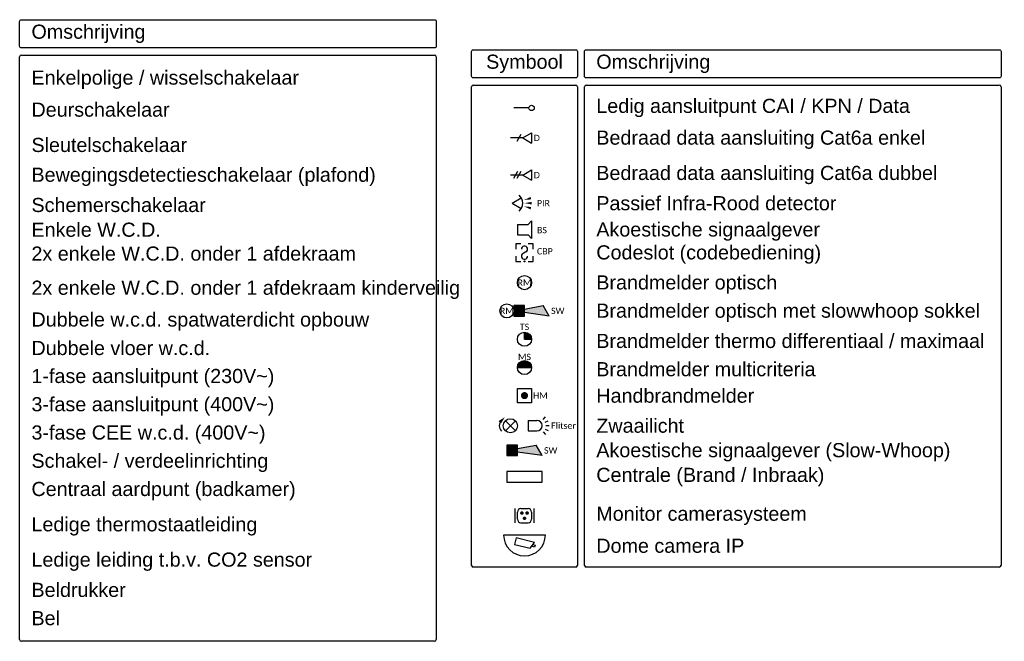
# Model space of a CAD drawing. Header units: millimetres. Extents: x -197899 to 120983, y -4228 to 45370.
# Tile 200 of 200: x 107037 to 120983, y 5059 to 13861. Entities that reach past the tile are written whole.
import ezdxf
from ezdxf.enums import TextEntityAlignment as Align

# ---------------------------------------------------------------- set-up
doc = ezdxf.new("R2010")
doc.units = ezdxf.units.MM
doc.layers.add('BL$5--Renvooi', color=150, linetype='Continuous')
doc.styles.add('BURO-018', font='burofont.shx', dxfattribs={"height": 180})
doc.styles.add('STABICAD-018', font='calibri.ttf', dxfattribs={"height": 180})
doc.styles.get("Standard").update_dxf_attribs({"font": 'arial.ttf'})

# ---------------------------------------------------------------- blocks, each defined once
blk = doc.blocks.new('E00454')
at = {"color": 0, "linetype": 'Continuous'}
blk.add_line((0, 5.25), (0, 1), dxfattribs=at)
blk.add_circle((0, 6), 0.75, dxfattribs=at)
at = {"color": 0, "style": 'BURO-018'}
for tag, p in [('E_TEXT2', (0, 8.5)), ('E_TEXT1', (3.5, 6))]:
    blk.add_attdef(tag, text='', height=1.8, dxfattribs=at).set_placement(p, align=Align.MIDDLE)
at = {"color": 0, "linetype": 'Continuous', "style": 'BURO-018', "flags": 1}
blk.add_attdef('E_MATCODE', text='', height=1.8, dxfattribs=at).set_placement((0, 0), align=Align.MIDDLE)
blk = doc.blocks.new('E00075')
at = {"color": 0, "linetype": 'Continuous'}
for p, q in [((-2.75, 5), (-2.75, 1)), ((-2, 2), (-2, 4)), ((-1, 5), (1, 5)), ((2, 4), (2, 2)), ((2.75, 1), (2.75, 5)), ((-1, 1), (1, 1))]:
    blk.add_line(p, q, dxfattribs=at)
for points in [[(-0.75, 4, 0.5, 0.5, 1), (-0.75, 3.5, 0.5, 0.5, 1)], [(0.75, 4, 0.5, 0.5, 1), (0.75, 3.5, 0.5, 0.5, 1)], [(0, 2.5, 0.5, 0.5, 1), (0, 2, 0.5, 0.5, 1)]]:
    blk.add_lwpolyline(points, format="xyseb", close=True, dxfattribs=at)
for centre, start, end in [((-1, 4), 90, 180), ((1, 4), 0, 90), ((-1, 2), 180, 270), ((1, 2), 270, 0)]:
    blk.add_arc(centre, 1, start, end, dxfattribs=at)
at = {"color": 0, "linetype": 'Continuous', "style": 'STABICAD-018'}
for tag, p in [('SECURITY_PANEL', (0.87, 12.82)), ('TEXT1', (0, 7.5)), ('TEXT2', (7, 3)), ('ARTICLECODE', (0, 0))]:
    blk.add_attdef(tag, text='', height=1.8, dxfattribs=at).set_placement(p, align=Align.MIDDLE)
blk = doc.blocks.new('E00193')
at = {"color": 0, "linetype": 'Continuous'}
for p, q in [((5.91, 6.5), (-5.91, 6.5)), ((-2.33, 5.71), (-2.8, 3.87)), ((2.8, 4.4), (-2.33, 5.71)), ((-2.8, 3.87), (1.6, 2.76)), ((1.6, 2.76), (2.8, 4.4)), ((2.86, 3.12), (2.02, 3.33)), ((2.38, 3.83), (3, 3.67)), ((3, 3.67), (2.86, 3.12))]:
    blk.add_line(p, q, dxfattribs=at)
blk.add_arc((0, 6.5), 5.91, 180, 0, dxfattribs=at)
at = {"color": 0, "linetype": 'Continuous', "style": 'STABICAD-018'}
for tag, p in [('SECURITY_PANEL', (1, 13.93)), ('TEXT1', (0, 9)), ('TEXT2', (10, 3.8)), ('ARTICLECODE', (0, 0))]:
    blk.add_attdef(tag, text='', height=1.8, dxfattribs=at).set_placement(p, align=Align.MIDDLE)
blk = doc.blocks.new('E00445')
at = {"color": 0, "linetype": 'Continuous'}
for p, q in [((5, 4), (-5, 4)), ((-5, 4), (-5, 1)), ((5, 1), (5, 4)), ((-5, 1), (5, 1))]:
    blk.add_line(p, q, dxfattribs=at)
at = {"color": 0, "linetype": 'Continuous', "style": 'STABICAD-018'}
for tag, p in [('FIREPROTECTION_PANELNAME', (4, 13.5)), ('PANEL', (0, 9)), ('CIRCUIT', (0, 6)), ('SUBCIRCUIT', (6, 6)), ('ARTICLECODE', (0, 0))]:
    blk.add_attdef(tag, text='', height=1.8, dxfattribs=at).set_placement(p, align=Align.MIDDLE)
at = {"color": 0, "linetype": 'Continuous', "style": 'STABICAD-018', "flags": 1}
blk.add_attdef('POWERCODE', text='', height=1.8, dxfattribs=at).set_placement((14.5, 6), align=Align.MIDDLE)
blk = doc.blocks.new('E00028')
at = {"color": 0, "linetype": 'Continuous'}
for p, q in [((1.5, 11), (-1.5, 9.27)), ((-0.5, 4), (-1.5, 9.27)), ((1.5, 11), (0.5, 4)), ((-1.5, 4), (-1.5, 1)), ((1.5, 4), (-1.5, 4)), ((1.5, 1), (1.5, 4)), ((-1.5, 1), (1.5, 1))]:
    blk.add_line(p, q, dxfattribs=at)
for points in [[(-1.5, 9.27), (1.5, 11), (-0.5, 4), (0.5, 4)], [(-1.5, 4), (1.5, 4), (-1.5, 1), (1.5, 1)]]:
    blk.add_solid(points, dxfattribs=at)
at = {"color": 0, "linetype": 'Continuous', "style": 'STABICAD-018'}
for tag, p in [('CODING1', (-1.31, 4.93)), ('CODING2', (-1.04, 2.46)), ('ARTICLECODE', (0, 0)), ('FIREPROTECTION_PANEL', (0.53, -2.59)), ('FIREPROTECTION_ZONE', (-0.04, -4.38)), ('FIREPROTECTION_HARDWARENUMBER', (7.36, -6.83))]:
    blk.add_attdef(tag, text='', height=1.8, dxfattribs=at).set_placement(p, align=Align.MIDDLE)
blk = doc.blocks.new('E00040')
at = {"color": 0, "linetype": 'Continuous'}
for p, q in [((-1.77, 5.27), (-2.47, 5.97)), ((-0.96, 5.81), (-1.34, 6.73)), ((0, 6), (0, 7)), ((0.96, 5.81), (1.34, 6.73)), ((1.77, 5.27), (2.47, 5.97)), ((-1.5, 1), (-1.5, 3.5)), ((1.5, 1), (1.5, 3.5)), ((-1.5, 1), (1.5, 1))]:
    blk.add_line(p, q, dxfattribs=at)
blk.add_arc((0, 3.5), 1.5, 0, 180, dxfattribs=at)
at = {"color": 0, "linetype": 'Continuous', "style": 'STABICAD-018'}
for tag, p in [('CODING1', (-0.94, 11.43)), ('CODING2', (-0.67, 8.97)), ('ARTICLECODE', (0, 0)), ('FIREPROTECTION_PANEL', (-5.45, -3.38)), ('FIREPROTECTION_ZONE', (-6.17, -5.88)), ('FIREPROTECTION_HARDWARENUMBER', (1.48, -7.87))]:
    blk.add_attdef(tag, text='', height=1.8, dxfattribs=at).set_placement(p, align=Align.MIDDLE)
blk = doc.blocks.new('E00020')
at = {"color": 0, "linetype": 'Continuous'}
blk.add_circle((0, 0), 2, dxfattribs=at)
at = {"color": 0, "linetype": 'Continuous', "style": 'STABICAD-018'}
for tag, p in [('CODING1', (0.68, 7.74)), ('CODING2', (0.95, 5.28)), ('ARTICLECODE', (0, 0)), ('FIREPROTECTION_PANEL', (0.1, -3.37)), ('FIREPROTECTION_ZONE', (1.58, -6.46)), ('FIREPROTECTION_HARDWARENUMBER', (7.57, -7.83))]:
    blk.add_attdef(tag, text='', height=1.8, dxfattribs=at).set_placement(p, align=Align.MIDDLE)
blk = doc.blocks.new('E00058')
at = {"color": 0, "linetype": 'Continuous'}
for q in [(-1.5, 3.6), (1.5, 3.6)]:
    blk.add_line((0, 1), q, dxfattribs=at)
blk.add_arc((0, 1), 3, 40.5288, 139.4712, dxfattribs=at)
for points in [[(-1.76, 6.21), (-1.08, 6.39), (-0.91, 4.38)], [(-0.35, 6.49), (0.35, 6.49), (0, 4.5)], [(1.08, 6.39), (1.76, 6.21), (0.91, 4.38)]]:
    blk.add_solid(points, dxfattribs=at)
at = {"color": 0, "linetype": 'Continuous', "style": 'STABICAD-018'}
blk.add_attdef('SECURITY_PANEL', text='', height=1.8, dxfattribs=at).set_placement((0, 10), align=Align.CENTER)
for tag, p in [('TEXT1', (0, 9)), ('ARTICLECODE', (0, 0))]:
    blk.add_attdef(tag, text='', height=1.8, dxfattribs=at).set_placement(p, align=Align.MIDDLE)
blk = doc.blocks.new('E00124')
at = {"color": 0, "linetype": 'Continuous'}
for p, q in [((-2, 5), (2, 5)), ((-2, 1), (-2, 5)), ((2, 5), (2, 1)), ((2, 1), (-2, 1))]:
    blk.add_line(p, q, dxfattribs=at)
at = {"color": 0, "linetype": 'Continuous', "const_width": 1}
blk.add_lwpolyline([(-0.5, 3, 1), (0.5, 3, 1)], format="xyb", close=True, dxfattribs=at)
at = {"color": 0, "linetype": 'Continuous', "style": 'STABICAD-018'}
for tag, p in [('CODING1', (-2.83, 5.24)), ('CODING2', (-2.55, 2.78)), ('ARTICLECODE', (0, 0)), ('FIREPROTECTION_PANEL', (-0.72, -2.09)), ('FIREPROTECTION_HARDWARENUMBER', (6.03, -6.25)), ('FIREPROTECTION_ZONE', (-1.56, -4.07))]:
    blk.add_attdef(tag, text='', height=1.8, dxfattribs=at).set_placement(p, align=Align.MIDDLE)
blk = doc.blocks.new('E00039')
at = {"color": 0, "linetype": 'Continuous'}
for p, q in [((-1.5, 4), (-2.5, 5)), ((-2.5, 5), (2.5, 5)), ((-1.5, 1), (-1.5, 4)), ((2.5, 5), (1.5, 4)), ((1.5, 1), (1.5, 4)), ((-1.5, 1), (1.5, 1))]:
    blk.add_line(p, q, dxfattribs=at)
at = {"color": 0, "linetype": 'Continuous', "style": 'STABICAD-018'}
blk.add_attdef('SECURITY_PANEL', text='', height=1.8, dxfattribs=at).set_placement((0, 10), align=Align.CENTER)
for tag, p in [('TEXT1', (0, 7.5)), ('ARTICLECODE', (0, 0))]:
    blk.add_attdef(tag, text='', height=1.8, dxfattribs=at).set_placement(p, align=Align.MIDDLE)
blk = doc.blocks.new('E00036')
at = {"color": 0, "linetype": 'Continuous'}
for p, q in [((-2.5, 6), (-2.5, 4.5)), ((-1, 6), (-2.5, 6)), ((2.5, 6), (1, 6)), ((2.5, 4.5), (2.5, 6)), ((0.42, 3.73), (-0.42, 3.27)), ((-2.5, 2.5), (-2.5, 1)), ((-2.5, 1), (-1, 1)), ((1, 1), (2.5, 1)), ((2.5, 1), (2.5, 2.5))]:
    blk.add_line(p, q, dxfattribs=at)
blk.add_circle((0, 1), 0.125, dxfattribs=at)
for centre, start, end in [((0, 4.5), 298.955, 180), ((0, 2.5), 118.955, 0)]:
    blk.add_arc(centre, 0.875, start, end, dxfattribs=at)
at = {"color": 0, "linetype": 'Continuous', "style": 'STABICAD-018'}
blk.add_attdef('SECURITY_PANEL', text='', height=1.8, dxfattribs=at).set_placement((0, 10), align=Align.CENTER)
for tag, p in [('TEXT1', (0, 8.5)), ('ARTICLECODE', (0, 0))]:
    blk.add_attdef(tag, text='', height=1.8, dxfattribs=at).set_placement(p, align=Align.MIDDLE)
blk = doc.blocks.new('1115A7')
at = {"color": 0, "linetype": 'Continuous'}
for p, q in [((-1.41, 1.59), (1.41, 4.41)), ((1.41, 1.59), (-1.41, 4.41))]:
    blk.add_line(p, q, dxfattribs=at)
blk.add_circle((0, 3), 2, dxfattribs=at)
blk.add_arc((-1, 3), 2.15, 135, 225, dxfattribs=at)
blk.add_solid([(-1.59, 5.41), (-3.35, 4.35), (-2.65, 3.65)], dxfattribs=at)
at = {"color": 0, "linetype": 'Continuous', "style": 'STABICAD-018'}
for tag, p in [('SECURITY_PANEL', (-0.19, 10.3)), ('TEXT1', (0, 7.5)), ('ARTICLECODE', (0, 0))]:
    blk.add_attdef(tag, text='', height=1.8, dxfattribs=at).set_placement(p, align=Align.MIDDLE)
blk = doc.blocks.new('E00022')
at = {"color": 0, "linetype": 'Continuous'}
for q in [(0, 2), (2, 0)]:
    blk.add_line((0, 0), q, dxfattribs=at)
blk.add_lwpolyline([(1, 0, 2, 2, 0.414214), (0, 1, 2, 2, 1)], format="xyseb", dxfattribs=at)
blk.add_circle((0, 0), 2, dxfattribs=at)
at = {"color": 0, "linetype": 'Continuous', "style": 'STABICAD-018'}
for tag, p in [('CODING1', (1.33, 7.61)), ('CODING2', (1.61, 5.15)), ('ARTICLECODE', (0, 0)), ('FIREPROTECTION_PANEL', (-0.11, -3.78)), ('FIREPROTECTION_ZONE', (2.23, -6.59)), ('FIREPROTECTION_HARDWARENUMBER', (8.4, -8.91))]:
    blk.add_attdef(tag, text='', height=1.8, dxfattribs=at).set_placement(p, align=Align.MIDDLE)
blk = doc.blocks.new('E00021')
at = {"color": 0, "linetype": 'Continuous'}
blk.add_line((-2, 0), (2, 0), dxfattribs=at)
blk.add_lwpolyline([(1, 0, 2, 2, 1), (-1, 0, 2, 2, 1)], format="xyseb", dxfattribs=at)
blk.add_circle((0, 0), 2, dxfattribs=at)
at = {"color": 0, "linetype": 'Continuous', "style": 'STABICAD-018'}
for tag, p in [('CODING1', (-1.83, 6.44)), ('CODING2', (-1.55, 3.98)), ('ARTICLECODE', (0, 0)), ('FIREPROTECTION_PANEL', (0, -4.16)), ('FIREPROTECTION_ZONE', (-0.93, -7.76)), ('FIREPROTECTION_HARDWARENUMBER', (6.31, -10.35))]:
    blk.add_attdef(tag, text='', height=1.8, dxfattribs=at).set_placement(p, align=Align.MIDDLE)
blk = doc.blocks.new('E00152')
at = {"color": 0, "linetype": 'Continuous'}
for p, q in [((-1.44, 7), (1.44, 7)), ((0, 4.5), (-1.44, 7)), ((0, 4.5), (1.44, 7)), ((-1, 4), (1, 2.85)), ((0, 4.5), (0, 1))]:
    blk.add_line(p, q, dxfattribs=at)
at = {"color": 7, "style": 'BURO-018'}
for tag, p in [('COMMENT1', (0, 12)), ('DATACOM1', (0, 9))]:
    blk.add_attdef(tag, text='', height=1.8, dxfattribs=at).set_placement(p, align=Align.MIDDLE)
at = {"color": 0, "style": 'BURO-018'}
blk.add_attdef('TEXT1', text='', height=1.8, dxfattribs=at).set_placement((2.5, 6), align=Align.MIDDLE)
at = {"color": 0, "linetype": 'Continuous', "style": 'BURO-018', "flags": 1}
blk.add_attdef('ARTICLECODE', text='', height=1.8, dxfattribs=at).set_placement((0, 0), align=Align.MIDDLE)
blk = doc.blocks.new('E00153')
at = {"color": 0, "linetype": 'Continuous'}
for p, q in [((-1.44, 7), (1.44, 7)), ((0, 4.5), (-1.44, 7)), ((0, 4.5), (1.44, 7)), ((-1, 4), (1, 2.85)), ((-1, 3), (1, 1.85)), ((0, 4.5), (0, 1))]:
    blk.add_line(p, q, dxfattribs=at)
at = {"color": 0, "linetype": 'Continuous', "style": 'STABICAD-018'}
for tag, p in [('COMMENT1', (-6, 12)), ('COMMENT2', (6, 12)), ('DATACOM1', (-6, 9)), ('DATACOM2', (6, 9)), ('TEXT1', (2.5, 6)), ('ARTICLECODE', (0, 0))]:
    blk.add_attdef(tag, text='', height=1.8, dxfattribs=at).set_placement(p, align=Align.MIDDLE)

msp = doc.modelspace()

# ---------------------------------------------------------------- linework, layer by layer
at = {"layer": 'BL$5--Renvooi', "color": 0}
for p, q in [((107037, 5084), (107037, 13336)), ((107062, 13361), (112912, 13361)), ((112937, 13336), (112937, 5084)), ((113437, 6134), (113437, 12911)), ((113462, 12936), (114912, 12936)), ((114937, 12911), (114937, 6134)), ((115037, 6134), (115037, 12911)), ((115062, 12936), (120912, 12936)), ((120937, 12911), (120937, 6134)), ((114912, 6109), (113462, 6109)), ((120912, 6109), (115062, 6109)), ((112912, 5059), (107062, 5059))]:
    msp.add_line(p, q, dxfattribs=at)
for points in [[(112912, 13461), (107062, 13461, -0.414214), (107037, 13486), (107037, 13836, -0.414214), (107062, 13861), (112912, 13861, -0.414214), (112937, 13836), (112937, 13486, -0.414214)], [(114912, 13036), (113462, 13036, -0.414214), (113437, 13061), (113437, 13411, -0.414214), (113462, 13436), (114912, 13436, -0.414214), (114937, 13411), (114937, 13061, -0.414214)], [(120912, 13036), (115062, 13036, -0.414214), (115037, 13061), (115037, 13411, -0.414214), (115062, 13436), (120912, 13436, -0.414214), (120937, 13411), (120937, 13061, -0.414214)]]:
    msp.add_lwpolyline(points, format="xyb", close=True, dxfattribs=at)
for centre, start, end in [((107062, 13336), 90, 180), ((112912, 13336), 0, 90), ((113462, 12911), 90, 180), ((114912, 12911), 0, 90), ((115062, 12911), 90, 180), ((120912, 12911), 0, 90), ((113462, 6134), 180, 270), ((114912, 6134), 270, 0), ((115062, 6134), 180, 270), ((120912, 6134), 270, 0), ((107062, 5084), 180, 270), ((112912, 5084), 270, 0)]:
    msp.add_arc(centre, 25, start, end, dxfattribs=at)

# ---------------------------------------------------------------- block references
at = {"layer": 'BL$5--Renvooi', "color": 0, "xscale": 50, "yscale": 50, "rotation": 270}
msp.add_blockref('E00454', (113987, 12611), dxfattribs=at)
at = {"layer": 'BL$5--Renvooi', "color": 0, "linetype": 'Continuous'}
ref = msp.add_blockref('E00152', (113937, 12186), dxfattribs=dict(at, xscale=50, yscale=50, zscale=50, rotation=270))
ref.add_attrib('TEXT1', 'D', dxfattribs={"layer": '0', "color": 7, "linetype": 'Continuous', "height": 90, "style": 'BURO-018'}).set_placement((114362, 12186), align=Align.MIDDLE)
ref = msp.add_blockref('E00153', (113937, 11661), dxfattribs=dict(at, xscale=50, yscale=50, zscale=50, rotation=270))
ref.add_attrib('TEXT1', 'D', dxfattribs={"layer": '0', "color": 7, "linetype": 'Continuous', "height": 90, "style": 'BURO-018'}).set_placement((114362, 11661), align=Align.MIDDLE)
ref = msp.add_blockref('E00058', (113962, 11263), dxfattribs=dict(at, xscale=50, yscale=50, rotation=270))
ref.add_attrib('ARTICLECODE', 'PIR', dxfattribs={"layer": '0', "color": 7, "linetype": 'ByBlock', "height": 90, "style": 'STABICAD-018'}).set_placement((114455, 11263), align=Align.MIDDLE)
ref = msp.add_blockref('E00039', (114037, 10888), dxfattribs=dict(at, xscale=50, yscale=50, rotation=270))
ref.add_attrib('ARTICLECODE', 'BS', dxfattribs={"layer": '0', "color": 7, "linetype": 'ByBlock', "height": 90, "style": 'STABICAD-018'}).set_placement((114434, 10882), align=Align.MIDDLE)
ref = msp.add_blockref('E00036', (114187, 10388), dxfattribs=dict(at, xscale=50, yscale=50))
ref.add_attrib('ARTICLECODE', 'CBP', dxfattribs={"layer": '0', "color": 7, "linetype": 'ByBlock', "height": 90, "style": 'STABICAD-018'}).set_placement((114475, 10582), align=Align.MIDDLE)
ref = msp.add_blockref('E00020', (114187, 10138), dxfattribs=dict(at, xscale=50, yscale=50, rotation=270))
ref.add_attrib('ARTICLECODE', 'RM', dxfattribs={"layer": '0', "color": 7, "linetype": 'Continuous', "height": 90, "style": 'STABICAD-018'}).set_placement((114187, 10138), align=Align.MIDDLE)
ref = msp.add_blockref('E00020', (113937, 9738), dxfattribs=dict(at, xscale=50, yscale=50, rotation=270))
ref.add_attrib('ARTICLECODE', 'RM', dxfattribs={"layer": '0', "color": 7, "linetype": 'Continuous', "height": 90, "style": 'STABICAD-018'}).set_placement((113937, 9738), align=Align.MIDDLE)
ref = msp.add_blockref('E00028', (113987, 9738), dxfattribs=dict(at, xscale=50, yscale=50, rotation=270))
ref.add_attrib('ARTICLECODE', 'SW', dxfattribs={"layer": '0', "color": 7, "linetype": 'Continuous', "height": 90, "style": 'STABICAD-018'}).set_placement((114658, 9738), align=Align.MIDDLE)
ref = msp.add_blockref('E00022', (114187, 9336), dxfattribs=dict(at, xscale=50, yscale=50))
ref.add_attrib('ARTICLECODE', 'TS', dxfattribs={"layer": '0', "color": 7, "linetype": 'Continuous', "height": 90, "style": 'STABICAD-018'}).set_placement((114187, 9511), align=Align.MIDDLE)
ref = msp.add_blockref('E00021', (114187, 8936), dxfattribs=dict(at, xscale=50, yscale=50))
ref.add_attrib('ARTICLECODE', 'MS', dxfattribs={"layer": '0', "color": 7, "linetype": 'Continuous', "height": 90, "style": 'STABICAD-018'}).set_placement((114187, 9086), align=Align.MIDDLE)
ref = msp.add_blockref('E00124', (114187, 8388), dxfattribs=dict(at, xscale=50, yscale=50))
ref.add_attrib('ARTICLECODE', 'HM', dxfattribs={"layer": '0', "color": 7, "linetype": 'Continuous', "height": 90, "style": 'STABICAD-018'}).set_placement((114412, 8538), align=Align.MIDDLE)
at = {"layer": 'BL$5--Renvooi', "color": 0, "linetype": 'Continuous', "xscale": 50, "yscale": 50}
for name, p in [('1115A7', (113987, 7961)), ('E00445', (114187, 7263)), ('E00075', (114187, 6688)), ('E00193', (114187, 6238))]:
    msp.add_blockref(name, p, dxfattribs=at)
at = {"layer": 'BL$5--Renvooi', "color": 0, "linetype": 'Continuous'}
ref = msp.add_blockref('E00040', (114187, 8113), dxfattribs=dict(at, xscale=50, yscale=50, rotation=270))
ref.add_attrib('ARTICLECODE', 'Flitser', dxfattribs={"layer": '0', "color": 7, "linetype": 'Continuous', "height": 90, "style": 'STABICAD-018'}).set_placement((114739, 8113), align=Align.MIDDLE_CENTER)
ref = msp.add_blockref('E00028', (113887, 7763), dxfattribs=dict(at, xscale=50, yscale=50, rotation=270))
ref.add_attrib('ARTICLECODE', 'SW', dxfattribs={"layer": '0', "color": 7, "linetype": 'Continuous', "height": 90, "style": 'STABICAD-018'}).set_placement((114558, 7763), align=Align.MIDDLE)

# ---------------------------------------------------------------- texts
at = {"layer": 'BL$5--Renvooi', "color": 0, "char_height": 200}
for s, insert, width, attachment_point in [('Omschrijving', (107204, 13661), 3100, 4), ('Symbool', (114187, 13236), 3100, 5), ('Omschrijving', (115204, 13236), 3100, 4), ('Enkelpolige / wisselschakelaar', (107204, 13011), 6000, 4), ('Deurschakelaar', (107204, 12586), 6000, 4), ('Ledig aansluitpunt CAI / KPN / Data', (115204, 12611), 6100, 4), ('Bedraad data aansluiting Cat6a enkel', (115204, 12161), 6100, 4), ('Sleutelschakelaar', (107204, 12086), 6000, 4), ('Bewegingsdetectieschakelaar (plafond)', (107204, 11636), 6000, 4), ('Bedraad data aansluiting Cat6a dubbel', (115204, 11661), 6100, 4), ('Schemerschakelaar', (107204, 11236), 6000, 4), ('Passief Infra-Rood detector', (115204, 11261), 6100, 4), ('Enkele W.C.D.', (107204, 10886), 6000, 4), ('Akoestische signaalgever', (115204, 10861), 6100, 4), ('2x enkele W.C.D. onder 1 afdekraam', (107204, 10548), 6000, 4), ('Codeslot (codebediening)', (115204, 10536), 6100, 4), ('2x enkele W.C.D. onder 1 afdekraam kinderveilig', (107204, 10036), 6000, 4), ('Brandmelder optisch', (115204, 10111), 6100, 4), ('Brandmelder optisch met slowwhoop sokkel', (115204, 9711), 6100, 4), ('Dubbele w.c.d. spatwaterdicht opbouw', (107204, 9586), 6000, 4), ('Dubbele vloer w.c.d.', (107204, 9211), 6000, 4), ('Brandmelder thermo differentiaal / maximaal', (115204, 9311), 6100, 4), ('1-fase aansluitpunt (230V~)', (107204, 8786), 6000, 4), ('Brandmelder multicriteria', (115204, 8911), 6100, 4), ('Handbrandmelder', (115204, 8536), 6100, 4), ('3-fase aansluitpunt (400V~)', (107204, 8386), 6000, 4), ('Zwaailicht', (115204, 8111), 6100, 4), ('3-fase CEE w.c.d. (400V~)', (107204, 7986), 6000, 4), ('Akoestische signaalgever (Slow-Whoop)', (115204, 7736), 6100, 4), ('Schakel- / verdeelinrichting', (107204, 7586), 6000, 4), ('Centrale (Brand / Inbraak)', (115204, 7386), 6100, 4), ('Centraal aardpunt (badkamer)', (107204, 7186), 6000, 4), ('Monitor camerasysteem', (115204, 6836), 6100, 4), ('Ledige thermostaatleiding', (107204, 6686), 6000, 4), ('Dome camera IP', (115204, 6411), 6100, 4), ('Ledige leiding t.b.v. CO2 sensor', (107204, 6186), 6000, 4), ('Beldrukker', (107204, 5786), 6000, 4), ('Bel', (107204, 5386), 6000, 4)]:
    msp.add_mtext(s, dxfattribs=dict(at, insert=insert, width=width, attachment_point=attachment_point))

doc.saveas('drawing.dxf')
